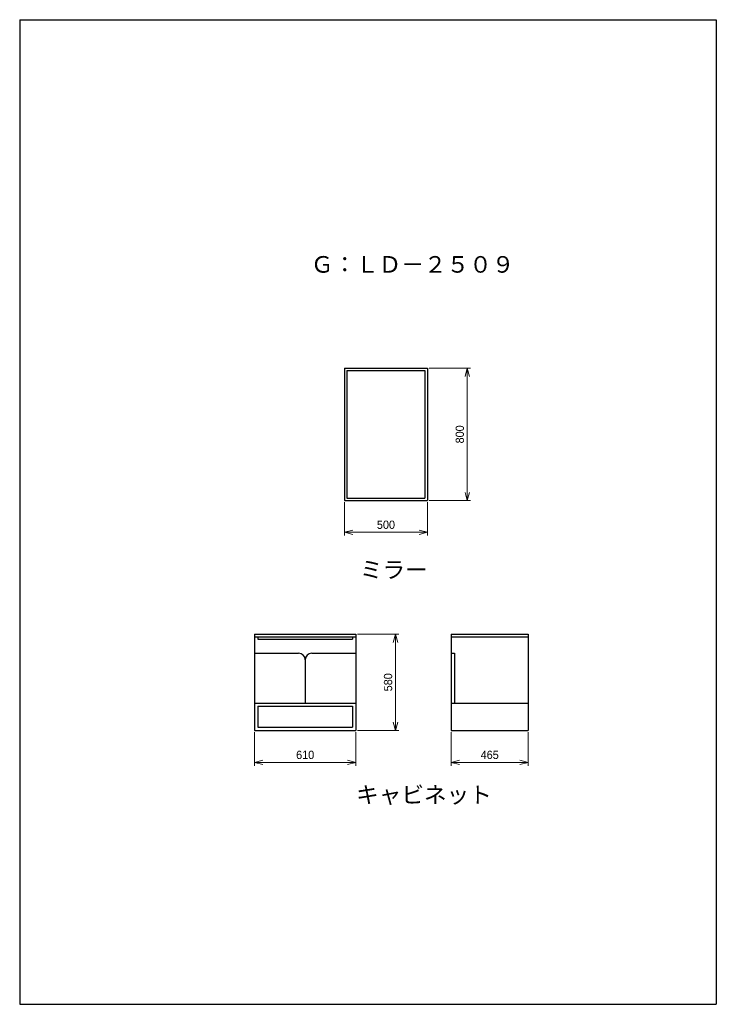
# Model space of a CAD drawing. Header units: millimetres. Extents: x 0 to 4200, y 0 to 5940.
import ezdxf

# ---------------------------------------------------------------- set-up
doc = ezdxf.new("R2010")
doc.units = ezdxf.units.MM
doc.header["$LTSCALE"] = 0.3
doc.layers.add('寸法', color=2, linetype='Continuous', lineweight=18)
doc.styles.add('MS Pゴシック', font='txt')
doc.dimstyles.new('コピー ～ MyDim S＝', dxfattribs={"dimscale": 20, "dimtxt": 2.5, "dimasz": 2.5, "dimexe": 1, "dimexo": 0.5, "dimgap": 1, "dimtad": 3, "dimdsep": 46, "dimtxsty": 'MS Pゴシック', "dimblk": 'OPEN30', "dimcen": 0, "dimclrd": 256, "dimclre": 256, "dimclrt": 256, "dimazin": 2, "dimtfac": 1, "dimtmove": 0, "dimatfit": 3, "dimldrblk": 'OPEN30', "dimfxl": 1, "dimlwd": 18, "dimlwe": 18, "dimarcsym": 0})

# ---------------------------------------------------------------- blocks, each defined once
blk = doc.blocks.new('_Open30')
at = {"color": 0, "lineweight": -2}
for p, q in [((-1, 0.27), (0, 0)), ((0, 0), (-1, -0.27)), ((0, 0), (-1, 0))]:
    blk.add_line(p, q, dxfattribs=at)
blk = doc.blocks.new('*D50')
at = {"layer": 'Defpoints', "color": 0}
for p in [(2026.3, 2232.7), (2026.3, 1652.7), (2266.2, 1652.7)]:
    blk.add_point(p, dxfattribs=at)
at = {"layer": '寸法', "lineweight": 18}
for p, q in [((2036.3, 2232.7), (2286.2, 2232.7)), ((2266.2, 2182.7), (2266.2, 1702.7)), ((2036.3, 1652.7), (2286.2, 1652.7))]:
    blk.add_line(p, q, dxfattribs=at)
at = {"layer": '寸法', "lineweight": 18, "xscale": 50, "yscale": 50, "zscale": 50}
for p, rotation in [((2266.2, 2232.7), 90), ((2266.2, 1652.7), 270)]:
    blk.add_blockref('_Open30', p, dxfattribs=dict(at, rotation=rotation))
at = {"layer": '寸法', "insert": (2221.2, 1942.7), "char_height": 50, "attachment_point": 5, "rotation": 90, "style": 'MS Pゴシック'}
blk.add_mtext('580', dxfattribs=at)
blk = doc.blocks.new('*D51')
at = {"layer": 'Defpoints', "color": 0}
for p in [(1416.3, 1652.7), (2026.3, 1652.7), (2026.3, 1459.5)]:
    blk.add_point(p, dxfattribs=at)
at = {"layer": '寸法', "lineweight": 18}
for p, q in [((1416.3, 1642.7), (1416.3, 1439.5)), ((2026.3, 1642.7), (2026.3, 1439.5)), ((1466.3, 1459.5), (1976.3, 1459.5))]:
    blk.add_line(p, q, dxfattribs=at)
at = {"layer": '寸法', "lineweight": 18, "xscale": 50, "yscale": 50, "zscale": 50, "rotation": 180}
blk.add_blockref('_Open30', (1416.3, 1459.5), dxfattribs=at)
at = {"layer": '寸法', "lineweight": 18, "xscale": 50, "yscale": 50, "zscale": 50}
blk.add_blockref('_Open30', (2026.3, 1459.5), dxfattribs=at)
at = {"layer": '寸法', "insert": (1721.3, 1504.5), "char_height": 50, "attachment_point": 5, "style": 'MS Pゴシック'}
blk.add_mtext('610', dxfattribs=at)
blk = doc.blocks.new('*D52')
at = {"layer": 'Defpoints', "color": 0}
for p in [(2601.3, 1652.7), (3066.3, 1652.7), (3066.3, 1459.5)]:
    blk.add_point(p, dxfattribs=at)
at = {"layer": '寸法', "lineweight": 18}
for p, q in [((2601.3, 1642.7), (2601.3, 1439.5)), ((3066.3, 1642.7), (3066.3, 1439.5)), ((2651.3, 1459.5), (3016.3, 1459.5))]:
    blk.add_line(p, q, dxfattribs=at)
at = {"layer": '寸法', "lineweight": 18, "xscale": 50, "yscale": 50, "zscale": 50, "rotation": 180}
blk.add_blockref('_Open30', (2601.3, 1459.5), dxfattribs=at)
at = {"layer": '寸法', "lineweight": 18, "xscale": 50, "yscale": 50, "zscale": 50}
blk.add_blockref('_Open30', (3066.3, 1459.5), dxfattribs=at)
at = {"layer": '寸法', "insert": (2833.8, 1504.5), "char_height": 50, "attachment_point": 5, "style": 'MS Pゴシック'}
blk.add_mtext('465', dxfattribs=at)
blk = doc.blocks.new('*D53')
at = {"layer": 'Defpoints', "color": 0}
for p in [(2458.2, 3838.4), (2458.2, 3038.4), (2698.8, 3038.4)]:
    blk.add_point(p, dxfattribs=at)
at = {"layer": '寸法', "lineweight": 18}
for p, q in [((2468.2, 3838.4), (2718.8, 3838.4)), ((2698.8, 3788.4), (2698.8, 3088.4)), ((2468.2, 3038.4), (2718.8, 3038.4))]:
    blk.add_line(p, q, dxfattribs=at)
at = {"layer": '寸法', "lineweight": 18, "xscale": 50, "yscale": 50, "zscale": 50}
for p, rotation in [((2698.8, 3838.4), 90), ((2698.8, 3038.4), 270)]:
    blk.add_blockref('_Open30', p, dxfattribs=dict(at, rotation=rotation))
at = {"layer": '寸法', "insert": (2653.8, 3438.4), "char_height": 50, "attachment_point": 5, "rotation": 90, "style": 'MS Pゴシック'}
blk.add_mtext('800', dxfattribs=at)
blk = doc.blocks.new('*D54')
at = {"layer": 'Defpoints', "color": 0}
for p in [(1958.2, 3038.4), (2458.2, 3038.4), (2458.2, 2847.7)]:
    blk.add_point(p, dxfattribs=at)
at = {"layer": '寸法', "lineweight": 18}
for p, q in [((1958.2, 3028.4), (1958.2, 2827.7)), ((2458.2, 3028.4), (2458.2, 2827.7)), ((2008.2, 2847.7), (2408.2, 2847.7))]:
    blk.add_line(p, q, dxfattribs=at)
at = {"layer": '寸法', "lineweight": 18, "xscale": 50, "yscale": 50, "zscale": 50, "rotation": 180}
blk.add_blockref('_Open30', (1958.2, 2847.7), dxfattribs=at)
at = {"layer": '寸法', "lineweight": 18, "xscale": 50, "yscale": 50, "zscale": 50}
blk.add_blockref('_Open30', (2458.2, 2847.7), dxfattribs=at)
at = {"layer": '寸法', "insert": (2208.2, 2892.7), "char_height": 50, "attachment_point": 5, "style": 'MS Pゴシック'}
blk.add_mtext('500', dxfattribs=at)

msp = doc.modelspace()

# ---------------------------------------------------------------- linework, layer by layer
at = {"color": 7, "linetype": 'Continuous'}
for p, q in [((1958.249, 3838.445), (1958.249, 3038.445)), ((1958.249, 3838.445), (2458.249, 3838.445)), ((1973.249, 3823.445), (1973.249, 3053.445)), ((1973.249, 3823.445), (2443.249, 3823.445)), ((2443.249, 3823.445), (2443.249, 3053.445)), ((2458.249, 3838.445), (2458.249, 3038.445)), ((1958.249, 3038.445), (2458.249, 3038.445)), ((1973.249, 3053.445), (2443.249, 3053.445)), ((1416.315, 2232.702), (2026.315, 2232.702)), ((1416.315, 2232.702), (1416.315, 1652.702)), ((1416.315, 2217.702), (2026.315, 2217.702)), ((1436.315, 2217.702), (1436.315, 2202.702)), ((1436.315, 2202.702), (2006.315, 2202.702)), ((2006.315, 2217.702), (2006.315, 2202.702)), ((2026.315, 2232.702), (2026.315, 1652.702)), ((2601.315, 2232.702), (2601.315, 1652.702)), ((2601.315, 2232.702), (3066.315, 2232.702)), ((2601.315, 2217.702), (3066.315, 2217.702)), ((3066.315, 2232.702), (3066.315, 1652.702)), ((1416.315, 2117.702), (1681.315, 2117.702)), ((1761.315, 2117.702), (2026.315, 2117.702)), ((2601.315, 2117.702), (2621.315, 2117.702)), ((2621.315, 2117.702), (2621.315, 1817.702)), ((1721.315, 2077.702), (1721.315, 1817.702)), ((1416.315, 1817.702), (2026.315, 1817.702)), ((1436.315, 1797.702), (2006.315, 1797.702)), ((1436.315, 1797.702), (1436.315, 1672.702)), ((2006.315, 1797.702), (2006.315, 1672.702)), ((2601.315, 1817.702), (3066.315, 1817.702)), ((1436.315, 1672.702), (2006.315, 1672.702)), ((1416.315, 1652.702), (2026.315, 1652.702)), ((2601.315, 1652.702), (3066.315, 1652.702))]:
    msp.add_line(p, q, dxfattribs=at)
for centre, start, end in [((1681.315, 2077.702), 0, 89.999997), ((1761.315, 2077.702), 89.999997, 179.999995)]:
    msp.add_arc(centre, 40, start, end, dxfattribs=at)
at = {"layer": 'Defpoints', "color": 7, "linetype": 'Continuous'}
for p, q in [((0, 5940), (0, 0)), ((0, 5940), (4200, 5940)), ((4200, 5940), (4200, 0)), ((0, 0), (4200, 0))]:
    msp.add_line(p, q, dxfattribs=at)

# ---------------------------------------------------------------- texts
at = {"color": 7, "char_height": 100, "attachment_point": 1, "style": 'MS Pゴシック'}
for s, insert in [('Ｇ：ＬＤ－２５０９', (1755.346, 4513.757)), ('ミラー', (2051.136, 2672.038)), ('キャビネット', (2028.256, 1314.163))]:
    msp.add_mtext(s, dxfattribs=dict(at, insert=insert))

# ---------------------------------------------------------------- dimensions: what is measured, and where the dimension line sits
at = {"layer": '寸法'}
for base, p1, p2, picture, middle in [((2698.829, 3038.445), (2458.249, 3838.445), (2458.249, 3038.445), '*D53', (2653.829, 3438.445)), ((2266.235, 1652.702), (2026.315, 2232.702), (2026.315, 1652.702), '*D50', (2221.235, 1942.702))]:
    dim = msp.add_linear_dim(base=base, p1=p1, p2=p2, angle=90, dimstyle='コピー ～ MyDim S＝', dxfattribs=at)
    dim.commit()
    dim.dimension.update_dxf_attribs({"geometry": picture, "text_midpoint": middle})
for base, p1, p2, picture, middle in [((2458.249, 2847.675), (1958.249, 3038.445), (2458.249, 3038.445), '*D54', (2208.249, 2892.675)), ((2026.315, 1459.461), (1416.315, 1652.702), (2026.315, 1652.702), '*D51', (1721.315, 1504.461)), ((3066.315, 1459.461), (2601.315, 1652.702), (3066.315, 1652.702), '*D52', (2833.815, 1504.461))]:
    dim = msp.add_linear_dim(base=base, p1=p1, p2=p2, dimstyle='コピー ～ MyDim S＝', dxfattribs=at)
    dim.commit()
    dim.dimension.update_dxf_attribs({"geometry": picture, "text_midpoint": middle})

doc.saveas('drawing.dxf')
